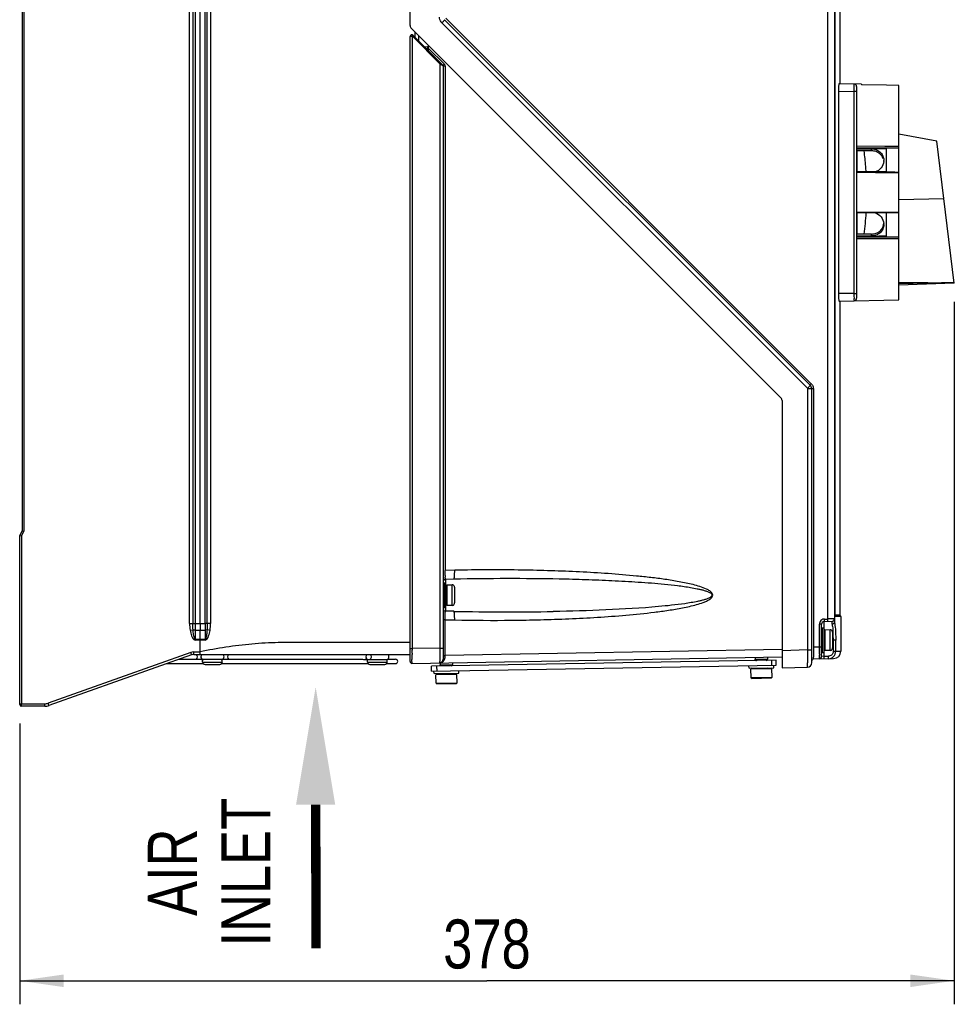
# Model space of a CAD drawing. Header units: inches. Extents: x 0 to 166, y 0 to 117.
# Tile 20 of 80: x 67 to 82, y 37 to 53. Entities that reach past the tile are written whole.
import ezdxf

# ---------------------------------------------------------------- set-up
doc = ezdxf.new("R2010")
doc.units = ezdxf.units.IN
doc.header["$LTSCALE"] = 9.105315
doc.header["$MEASUREMENT"] = 0
doc.layers.get('0').update_dxf_attribs({"linetype": 'CONTINUOUS'})
doc.styles.get("Standard").update_dxf_attribs({"font": 'txt', "width": 0.8})
doc.styles.add('TEXTSTYLE_5', font='txt', dxfattribs={"width": 0.8})
doc.dimstyles.new('DIMSTYLE_1', dxfattribs={"dimtxt": 0.78125, "dimasz": 0.7, "dimexe": 0.18, "dimexo": 0.0625, "dimgap": 0.09, "dimtad": 1, "dimdec": 0, "dimzin": 4, "dimdsep": 46, "dimtxsty": 'STANDARD', "dimblk": '_FILLED', "dimblk1": '_FILLED', "dimblk2": '_FILLED', "dimcen": 0.09, "dimadec": 0, "dimazin": 0, "dimtfac": 1, "dimtdec": 0, "dimtofl": 0, "dimtmove": 0, "dimatfit": 3, "dimldrblk": '_FILLED', "dimfxl": 1, "dimtolj": 1, "dimtzin": 4, "dimarcsym": 0})

# ---------------------------------------------------------------- blocks, each defined once
blk = doc.blocks.new('_FILLED')
at = {"color": 0, "linetype": 'BYBLOCK'}
blk.add_solid([(0, 0), (-1, 0.143), (-1, -0.143)], dxfattribs=at)
blk = doc.blocks.new('*D4')
at = {"color": 7, "linetype": 'CONTINUOUS'}
for p, q in [((82.362, 48.164), (82.362, 36.969)), ((67.474, 41.446), (67.474, 36.969)), ((67.474, 37.344), (74.918, 37.344)), ((82.362, 37.344), (74.918, 37.344))]:
    blk.add_line(p, q, dxfattribs=at)
at = {"color": 7, "linetype": 'CONTINUOUS', "xscale": 0.7, "yscale": 0.7, "zscale": 0.7, "rotation": 180}
blk.add_blockref('_FILLED', (67.474, 37.344), dxfattribs=at)
at = {"color": 7, "linetype": 'CONTINUOUS', "xscale": 0.7, "yscale": 0.7, "zscale": 0.7}
blk.add_blockref('_FILLED', (82.362, 37.344), dxfattribs=at)
at = {"color": 7, "linetype": 'CONTINUOUS', "insert": (74.918, 38.321), "char_height": 0.7812, "width": 1.875, "attachment_point": 2, "line_spacing_factor": 0.9}
blk.add_mtext('378', dxfattribs=at)
blk = doc.blocks.new('SYMBOL_0_BL1', base_point=(72.189, 39.943))
at = {"color": 7, "linetype": 'CONTINUOUS', "const_width": 0.15}
blk.add_lwpolyline([(72.189, 40.149), (72.196, 37.863)], dxfattribs=at)
at = {"color": 7, "linetype": 'CONTINUOUS'}
blk.add_solid([(72.501, 40.149), (72.189, 42.024), (71.876, 40.149)], dxfattribs=at)

msp = doc.modelspace()

# ---------------------------------------------------------------- linework, layer by layer
at = {"color": 7, "linetype": 'CONTINUOUS'}
for p, q in [((73.694, 52.566), (73.694, 71.66)), ((80.35, 43.109), (80.35, 71.395)), ((80.454, 71.395), (80.454, 43.06)), ((67.513, 69.908), (67.513, 44.514)), ((67.542, 69.915), (67.542, 44.507)), ((70.18, 43.04), (70.18, 69.729)), ((70.233, 69.729), (70.233, 43.04)), ((70.268, 69.729), (70.268, 43.04)), ((70.348, 43.039), (70.348, 69.729)), ((70.427, 43.039), (70.427, 69.729)), ((70.462, 43.039), (70.462, 69.73)), ((70.515, 69.73), (70.515, 43.039)), ((80.465, 43.178), (80.465, 63.862)), ((80.542, 62.467), (80.542, 51.639)), ((74.201, 52.611), (80.025, 46.786)), ((74.243, 52.661), (80.067, 46.836)), ((80.086, 46.859), (74.261, 52.683)), ((79.602, 46.634), (73.711, 52.524)), ((74.22, 51.932), (73.741, 52.411)), ((73.773, 52.379), (73.773, 52.463)), ((73.694, 42.43), (73.694, 52.392)), ((73.725, 52.399), (73.725, 42.638)), ((73.73, 52.397), (74.174, 51.953)), ((73.832, 52.32), (73.832, 52.404)), ((73.971, 52.229), (73.927, 52.225)), ((73.952, 52.2), (73.97, 52.202)), ((73.97, 52.182), (73.97, 52.202)), ((73.989, 52.165), (73.989, 52.246)), ((74.238, 51.955), (73.989, 52.204)), ((74.174, 42.646), (74.174, 51.953)), ((74.181, 51.948), (74.174, 51.953)), ((74.189, 51.943), (74.181, 51.948)), ((74.226, 51.918), (74.189, 51.943)), ((74.24, 51.948), (74.237, 51.949)), ((74.253, 51.918), (74.226, 51.918)), ((74.226, 42.519), (74.226, 51.918)), ((74.253, 51.918), (74.253, 43.885)), ((80.887, 51.633), (80.527, 51.639)), ((80.887, 51.633), (80.887, 51.624)), ((80.52, 51.521), (80.77, 51.517)), ((80.52, 51.521), (80.52, 48.295)), ((80.809, 51.517), (80.77, 51.517)), ((80.77, 48.299), (80.77, 51.517)), ((80.809, 48.221), (80.809, 51.595)), ((81.282, 51.617), (80.887, 51.624)), ((81.478, 51.614), (81.282, 51.617)), ((81.478, 48.194), (81.478, 51.614)), ((82.086, 50.725), (81.478, 50.837)), ((82.364, 48.463), (82.086, 50.725)), ((81.255, 50.642), (80.809, 50.644)), ((81.281, 50.616), (80.809, 50.619)), ((80.809, 50.609), (80.819, 50.609)), ((80.809, 50.603), (81.045, 50.602)), ((80.819, 50.569), (80.809, 50.569)), ((80.819, 50.609), (80.865, 50.609)), ((80.819, 50.237), (80.819, 50.572)), ((81.045, 50.57), (80.819, 50.569)), ((80.865, 50.609), (80.984, 50.608)), ((80.984, 50.608), (81.045, 50.608)), ((81.045, 50.608), (81.103, 50.608)), ((81.045, 50.57), (81.045, 50.602)), ((81.103, 50.608), (81.162, 50.607)), ((81.162, 50.607), (81.281, 50.607)), ((81.352, 50.641), (81.255, 50.642)), ((81.281, 50.616), (81.281, 50.235)), ((81.352, 50.616), (81.281, 50.616)), ((81.419, 50.641), (81.352, 50.641)), ((81.419, 50.616), (81.352, 50.616)), ((81.478, 50.641), (81.419, 50.641)), ((81.478, 50.615), (81.419, 50.616)), ((81.281, 50.235), (80.809, 50.237)), ((80.809, 50.23), (80.957, 50.229)), ((80.957, 50.229), (81.068, 50.229)), ((81.068, 50.229), (81.106, 50.228)), ((81.106, 50.228), (81.255, 50.228)), ((81.255, 50.228), (81.352, 50.227)), ((81.281, 50.235), (81.352, 50.234)), ((81.352, 50.234), (81.419, 50.234)), ((81.352, 50.227), (81.419, 50.227)), ((81.419, 50.234), (81.478, 50.233)), ((81.419, 50.227), (81.478, 50.226)), ((81.478, 49.797), (82.199, 49.809)), ((80.957, 49.587), (80.809, 49.586)), ((81.068, 49.587), (80.957, 49.587)), ((81.106, 49.588), (81.068, 49.587)), ((81.255, 49.588), (81.106, 49.588)), ((81.352, 49.589), (81.255, 49.588)), ((81.419, 49.589), (81.352, 49.589)), ((81.478, 49.59), (81.419, 49.589)), ((81.281, 49.582), (80.809, 49.579)), ((80.819, 49.244), (80.819, 49.579)), ((81.281, 49.582), (81.281, 49.2)), ((81.352, 49.582), (81.281, 49.582)), ((81.419, 49.582), (81.352, 49.582)), ((81.478, 49.583), (81.419, 49.582)), ((80.809, 49.247), (80.819, 49.247)), ((81.045, 49.214), (80.809, 49.213)), ((80.865, 49.207), (80.809, 49.207)), ((80.809, 49.197), (81.281, 49.2)), ((80.809, 49.172), (81.255, 49.174)), ((80.819, 49.247), (81.045, 49.246)), ((80.984, 49.208), (80.865, 49.207)), ((81.043, 49.208), (80.984, 49.208)), ((81.103, 49.208), (81.043, 49.208)), ((81.045, 49.214), (81.045, 49.246)), ((81.162, 49.209), (81.103, 49.208)), ((81.281, 49.209), (81.162, 49.209)), ((81.255, 49.174), (81.352, 49.175)), ((81.281, 49.2), (81.352, 49.2)), ((81.352, 49.2), (81.419, 49.2)), ((81.352, 49.175), (81.419, 49.175)), ((81.419, 49.2), (81.478, 49.201)), ((81.419, 49.175), (81.478, 49.175)), ((81.943, 48.467), (81.478, 48.466)), ((81.478, 48.456), (81.943, 48.466)), ((82.364, 48.463), (81.478, 48.432)), ((81.943, 48.466), (81.956, 48.467)), ((81.956, 48.467), (82.362, 48.477)), ((80.77, 48.299), (80.52, 48.295)), ((80.527, 48.177), (81.478, 48.194)), ((80.542, 48.177), (80.542, 43.175)), ((80.77, 48.299), (80.809, 48.299)), ((80.77, 48.291), (80.77, 48.299)), ((80.12, 46.778), (80.029, 46.778)), ((80.029, 42.618), (80.029, 46.778)), ((80.092, 42.414), (80.092, 46.778)), ((80.12, 46.778), (80.12, 42.667)), ((79.619, 46.592), (79.619, 42.329)), ((67.474, 44.436), (67.513, 44.514)), ((67.474, 41.749), (67.474, 44.436)), ((67.502, 44.429), (67.479, 44.434)), ((67.479, 44.434), (67.481, 44.434)), ((67.502, 44.429), (67.542, 44.507)), ((67.502, 44.429), (67.502, 41.758)), ((74.404, 43.888), (74.253, 43.885)), ((74.237, 43.688), (74.265, 43.688)), ((74.237, 43.688), (74.237, 43.294)), ((74.256, 43.747), (74.391, 43.75)), ((74.256, 43.747), (74.256, 43.688)), ((74.265, 43.294), (74.265, 43.688)), ((74.277, 43.656), (74.363, 43.655)), ((74.277, 43.656), (74.277, 43.327)), ((74.324, 43.655), (74.324, 43.656)), ((74.363, 43.327), (74.363, 43.655)), ((74.403, 43.615), (74.403, 43.366)), ((74.363, 43.327), (74.277, 43.325)), ((74.324, 43.325), (74.324, 43.327)), ((74.237, 43.294), (74.265, 43.294)), ((74.256, 43.294), (74.256, 43.236)), ((74.391, 43.232), (74.256, 43.234)), ((80.465, 43.178), (80.465, 43.178)), ((80.465, 43.175), (80.542, 43.175)), ((80.466, 43.162), (80.548, 43.162)), ((80.468, 43.155), (80.468, 43.157)), ((70.18, 43.04), (70.427, 43.039)), ((70.348, 43.04), (70.347, 42.934)), ((70.428, 43.039), (70.427, 42.933)), ((70.515, 43.039), (70.462, 43.039)), ((74.253, 43.097), (74.226, 43.097)), ((74.253, 43.097), (74.404, 43.094)), ((74.253, 42.521), (74.253, 43.097)), ((80.249, 43.029), (80.214, 43.029)), ((80.214, 42.667), (80.214, 43.029)), ((80.249, 42.514), (80.249, 43.029)), ((80.287, 43.068), (80.416, 43.073)), ((80.287, 43.068), (80.287, 42.971)), ((80.294, 43.109), (80.35, 43.109)), ((80.364, 43.11), (80.35, 43.11)), ((80.454, 43.112), (80.364, 43.11)), ((80.416, 43.027), (80.416, 43.073)), ((80.556, 43.149), (80.469, 43.149)), ((80.556, 43.149), (80.556, 42.597)), ((70.188, 42.93), (70.236, 42.939)), ((70.268, 42.934), (70.347, 42.934)), ((70.268, 42.934), (70.268, 42.79)), ((70.347, 42.934), (70.427, 42.933)), ((70.427, 42.933), (70.427, 42.79)), ((70.507, 42.929), (70.459, 42.938)), ((80.261, 42.971), (80.289, 42.971)), ((80.261, 42.971), (80.261, 42.577)), ((80.289, 42.577), (80.289, 42.971)), ((80.3, 42.94), (80.387, 42.938)), ((80.3, 42.94), (80.3, 42.61)), ((80.348, 42.938), (80.348, 42.94)), ((80.387, 42.61), (80.387, 42.938)), ((80.426, 42.899), (80.426, 42.65)), ((70.268, 42.79), (70.427, 42.79)), ((70.427, 42.774), (70.268, 42.774)), ((70.348, 42.774), (70.348, 42.79)), ((70.348, 42.585), (70.348, 42.774)), ((70.427, 42.774), (70.427, 42.79)), ((80.475, 42.774), (80.426, 42.774)), ((80.437, 42.596), (80.437, 42.774)), ((80.475, 42.597), (80.475, 42.774)), ((70.199, 42.577), (67.925, 41.768)), ((70.213, 42.54), (67.94, 41.73)), ((70.209, 42.549), (70.201, 42.571)), ((70.245, 42.585), (70.348, 42.585)), ((70.247, 42.546), (73.694, 42.546)), ((73.065, 42.538), (73.062, 42.538)), ((73.694, 42.638), (73.725, 42.638)), ((74.174, 42.646), (73.725, 42.638)), ((73.725, 42.638), (73.725, 42.614)), ((73.725, 42.565), (73.725, 42.542)), ((74.174, 42.646), (74.226, 42.646)), ((74.226, 42.53), (74.253, 42.53)), ((79.619, 42.623), (74.253, 42.53)), ((80.029, 42.618), (79.619, 42.603)), ((80.029, 42.618), (80.092, 42.618)), ((80.12, 42.667), (80.249, 42.668)), ((80.261, 42.577), (80.289, 42.577)), ((80.287, 42.577), (80.287, 42.516)), ((80.387, 42.61), (80.3, 42.609)), ((80.348, 42.609), (80.348, 42.61)), ((80.437, 42.596), (80.556, 42.597)), ((69.816, 42.398), (70.396, 42.398)), ((70.015, 42.469), (70.387, 42.469)), ((70.702, 42.463), (70.387, 42.463)), ((70.387, 42.424), (70.387, 42.463)), ((70.387, 42.424), (70.702, 42.424)), ((70.426, 42.384), (70.663, 42.384)), ((70.692, 42.398), (73.025, 42.398)), ((70.702, 42.469), (72.936, 42.469)), ((70.702, 42.424), (70.702, 42.463)), ((72.965, 42.463), (73.33, 42.463)), ((72.996, 42.479), (72.994, 42.485)), ((73.015, 42.424), (73.015, 42.463)), ((73.015, 42.424), (73.33, 42.424)), ((73.055, 42.384), (73.291, 42.384)), ((73.321, 42.398), (73.462, 42.398)), ((73.33, 42.424), (73.33, 42.463)), ((73.334, 42.469), (73.462, 42.469)), ((73.722, 42.402), (79.619, 42.505)), ((73.722, 42.404), (73.722, 42.402)), ((79.525, 42.453), (74.033, 42.357)), ((74.035, 42.278), (79.526, 42.374)), ((74.17, 42.41), (74.17, 42.379)), ((74.17, 42.379), (74.199, 42.38)), ((74.171, 42.359), (74.171, 42.379)), ((74.199, 42.38), (74.209, 42.38)), ((74.209, 42.38), (74.22, 42.38)), ((74.22, 42.38), (74.231, 42.38)), ((74.231, 42.38), (74.256, 42.38)), ((74.256, 42.38), (74.269, 42.38)), ((74.269, 42.38), (74.366, 42.382)), ((74.367, 42.414), (74.367, 42.382)), ((74.368, 42.363), (74.368, 42.382)), ((79.19, 42.498), (79.19, 42.467)), ((79.19, 42.447), (79.19, 42.467)), ((79.19, 42.467), (79.219, 42.467)), ((79.219, 42.467), (79.239, 42.467)), ((79.239, 42.467), (79.251, 42.468)), ((79.251, 42.468), (79.276, 42.468)), ((79.276, 42.468), (79.289, 42.468)), ((79.289, 42.468), (79.386, 42.469)), ((79.387, 42.501), (79.387, 42.469)), ((79.387, 42.45), (79.387, 42.469)), ((79.456, 42.373), (79.455, 42.451)), ((79.487, 42.334), (79.487, 42.373)), ((79.526, 42.374), (79.525, 42.453)), ((80.123, 42.473), (80.44, 42.479)), ((80.287, 42.516), (80.249, 42.514)), ((80.287, 42.516), (80.359, 42.517)), ((74.035, 42.278), (74.033, 42.357)), ((74.075, 42.239), (74.074, 42.279)), ((74.075, 42.239), (74.469, 42.246)), ((74.439, 42.226), (74.105, 42.22)), ((74.107, 42.088), (74.105, 42.22)), ((74.182, 42.233), (74.106, 42.237)), ((74.123, 42.279), (74.121, 42.358)), ((74.361, 42.236), (74.183, 42.233)), ((74.184, 42.222), (74.184, 42.233)), ((74.36, 42.225), (74.36, 42.236)), ((74.361, 42.236), (74.438, 42.243)), ((74.442, 42.094), (74.439, 42.226)), ((74.469, 42.246), (74.468, 42.286)), ((79.094, 42.327), (79.093, 42.366)), ((79.094, 42.327), (79.487, 42.334)), ((79.458, 42.314), (79.124, 42.308)), ((79.126, 42.176), (79.124, 42.308)), ((79.201, 42.321), (79.125, 42.325)), ((79.38, 42.324), (79.202, 42.321)), ((79.203, 42.309), (79.203, 42.321)), ((79.379, 42.312), (79.379, 42.324)), ((79.38, 42.324), (79.457, 42.331)), ((79.461, 42.182), (79.458, 42.314)), ((79.619, 42.329), (80.023, 42.343)), ((74.107, 42.088), (74.442, 42.094)), ((74.119, 42.077), (74.107, 42.088)), ((74.119, 42.077), (74.43, 42.082)), ((74.43, 42.082), (74.442, 42.094)), ((79.126, 42.176), (79.461, 42.182)), ((79.138, 42.164), (79.126, 42.176)), ((79.138, 42.164), (79.449, 42.17)), ((79.449, 42.17), (79.461, 42.182)), ((67.474, 41.758), (67.873, 41.758)), ((67.874, 41.719), (67.503, 41.719))]:
    msp.add_line(p, q, dxfattribs=at)
for points in [[(73.725, 52.399), (73.726, 52.399), (73.726, 52.399), (73.727, 52.399), (73.727, 52.399), (73.728, 52.399), (73.728, 52.398), (73.729, 52.398), (73.729, 52.398), (73.73, 52.397)], [(80.025, 46.786), (80.026, 46.785), (80.027, 46.785), (80.027, 46.784), (80.028, 46.783), (80.028, 46.782), (80.029, 46.781), (80.029, 46.78), (80.029, 46.779), (80.029, 46.778)], [(80.467, 43.156), (80.467, 43.156), (80.467, 43.156), (80.466, 43.157), (80.466, 43.158), (80.466, 43.16), (80.466, 43.162), (80.466, 43.164), (80.465, 43.167), (80.465, 43.17), (80.465, 43.173), (80.465, 43.176), (80.465, 43.178)], [(80.466, 43.157), (80.466, 43.157), (80.467, 43.156), (80.468, 43.154), (80.468, 43.153), (80.469, 43.151), (80.469, 43.149)], [(74.181, 42.411), (74.18, 42.411), (74.18, 42.411), (74.179, 42.411), (74.179, 42.411), (74.178, 42.411), (74.178, 42.411), (74.177, 42.411), (74.177, 42.411), (74.176, 42.411)]]:
    msp.add_lwpolyline(points, dxfattribs=at)
for centre, radius, start, end in [((74.293, 52.703), 0.131, 214.9763, 224.9822), ((73.753, 52.566), 0.0591, 180, 225), ((73.722, 52.392), 0.0276, 45, 180), ((73.335, 52.256), 0.637, 355.633, 355.8366), ((73.97, 52.249), 0.0197, 275, 327.7), ((74.429, 51.764), 0.269, 135.0221, 136.1549), ((74.206, 51.918), 0.0197, 0, 45), ((80.769, 51.595), 0.0394, 0, 89), ((74.41, 51.628), 6.361, 358.9947, 359.3583), ((81.046, 50.356), 0.215, 84.2106, 90.2998), ((81.06, 50.383), 0.183, 38.855, 45.7229), ((81.062, 50.417), 0.18, 355.3275, 359.9977), ((81.06, 49.433), 0.183, 314.2781, 321.1459), ((81.062, 49.399), 0.18, 0.0022, 4.6725), ((81.046, 49.46), 0.215, 269.7002, 275.7895), ((80.769, 48.221), 0.0394, 271, 360), ((80.009, 46.778), 0.0827, 0, 45), ((80.005, 46.777), 0.115, 30.0577, 44.976), ((80.006, 46.778), 0.113, 0.0096, 5.1037), ((79.56, 46.592), 0.0591, 0, 45), ((76.066, 43.828), 1.812, 180.8467, 181.652), ((74.989, 13.347), 30.546, 89.0695, 91.0979), ((74.257, 43.716), 0.0315, 91.1, 169.9214), ((74.364, 43.616), 0.0388, 29.8705, 59.8998), ((74.364, 43.365), 0.0388, 300.0909, 330.1252), ((74.257, 43.266), 0.0315, 189.7288, 268.9), ((75.249, 86.716), 43.493, 268.8687, 270.9549), ((80.558, 43.175), 0.0157, 180, 235.7711), ((80.54, 43.149), 0.0157, 0, 55.7711), ((97.781, 42.98), 27.514, 179.8758, 180.0961), ((80.293, 43.029), 0.0783, 172.4337, 179.9765), ((80.289, 43.029), 0.0394, 92, 180), ((80.415, 43.112), 0.0394, 272.0001, 359.9999), ((80.387, 42.899), 0.0388, 29.8705, 59.8998), ((78.977, 42.803), 1.46, 2.7447, 5.1169), ((78.577, 42.782), 1.86, 1.8147, 2.8081), ((78.385, 42.776), 2.051, 0.8967, 1.8203), ((68.465, 42.774), 1.803, 359.9953, 0.4997), ((78.319, 42.774), 2.118, 0.6887, 0.9017), ((78.306, 42.774), 2.131, 0.2074, 0.6887), ((78.309, 42.774), 2.128, 0.0001, 0.2075), ((70.245, 42.447), 0.138, 90.0196, 109.5992), ((71.418, 43.011), 1.294, 199.5852, 199.888), ((70.448, 42.643), 0.257, 201.5373, 202.4283), ((70.405, 42.508), 0.0453, 124.3012, 270), ((70.684, 42.508), 0.0453, 270, 55.6988), ((73.033, 42.508), 0.0453, 124.3012, 232.2262), ((73.312, 42.508), 0.0453, 270, 55.6988), ((58.213, 42.605), 15.512, 359.8535, 0.0314), ((63.043, 42.587), 10.682, 359.5315, 359.7602), ((90.247, 42.637), 10.128, 179.839, 179.9804), ((89.348, 42.637), 9.228, 179.9744, 180.2748), ((85.574, 42.614), 5.454, 180.2253, 180.8818), ((82.366, 42.563), 2.246, 180.8424, 181.6267), ((72.114, 42.639), 8.1, 0.0235, 0.2013), ((72.838, 42.638), 7.376, 359.6541, 0.0311), ((74.342, 42.63), 5.872, 359.4297, 359.6499), ((75.488, 42.618), 4.727, 359.1783, 359.4319), ((80.261, 42.589), 0.0118, 180, 270), ((80.387, 42.649), 0.0388, 300.0909, 330.1252), ((80.438, 42.597), 0.118, 271, 0.0021), ((70.426, 42.424), 0.0394, 180, 270), ((70.663, 42.424), 0.0394, 270, 360), ((73.054, 42.424), 0.0394, 180, 270), ((73.033, 42.508), 0.045, 349.18, 359.9358), ((73.291, 42.424), 0.0394, 270, 360), ((73.462, 42.434), 0.0354, 270, 90), ((73.722, 42.43), 0.0276, 180, 271), ((66.981, 42.554), 6.744, 359.2276, 359.5387), ((70.431, 42.506), 3.293, 358.7452, 359.2499), ((74.166, 42.518), 0.107, 270.9944, 278.0245), ((74.166, 42.469), 0.0591, 271, 279.6086), ((74.19, 42.379), 0.0197, 180, 219.5568), ((74.013, 42.519), 0.212, 352.6331, 0.0138), ((74.124, 42.521), 0.129, 358.0809, 359.86), ((74.348, 42.382), 0.0197, 271, 360), ((79.21, 42.467), 0.0197, 180, 271), ((79.367, 42.469), 0.0197, 271, 360), ((80.021, 42.414), 0.0709, 272, 360), ((80.123, 42.442), 0.0315, 91, 180), ((80.21, 42.514), 0.0394, 271, 360), ((67.503, 41.749), 0.0295, 180, 270), ((69.125, 41.758), 1.623, 180.0008, 180.242), ((67.873, 41.916), 0.157, 270.0006, 289.5989), ((67.875, 41.916), 0.197, 270.0064, 289.5976)]:
    msp.add_arc(centre, radius, start, end, dxfattribs=at)
for points in [[(74.186, 52.628), (74.171, 52.65), (74.163, 52.677), (74.163, 52.703)], [(74.223, 51.938), (74.227, 51.942), (74.231, 51.947), (74.235, 51.951)], [(74.253, 51.918), (74.253, 51.929), (74.25, 51.944), (74.24, 51.948)], [(81.045, 50.602), (81.075, 50.602), (81.106, 50.595), (81.133, 50.582)], [(81.133, 50.552), (81.112, 50.561), (81.09, 50.567), (81.068, 50.569)], [(81.133, 50.582), (81.153, 50.573), (81.172, 50.56), (81.188, 50.544)], [(81.188, 50.514), (81.172, 50.53), (81.153, 50.543), (81.133, 50.552)], [(81.188, 50.544), (81.208, 50.524), (81.225, 50.498), (81.233, 50.471)], [(81.233, 50.441), (81.227, 50.462), (81.216, 50.481), (81.203, 50.498)], [(81.233, 50.471), (81.239, 50.453), (81.242, 50.435), (81.242, 50.417)], [(80.957, 49.58), (80.948, 49.468), (80.936, 49.357), (80.923, 49.245)], [(81.133, 49.264), (81.153, 49.274), (81.172, 49.286), (81.188, 49.302)], [(81.233, 49.345), (81.225, 49.318), (81.208, 49.292), (81.188, 49.272)], [(81.203, 49.318), (81.225, 49.346), (81.239, 49.382), (81.241, 49.417)], [(81.242, 49.399), (81.242, 49.381), (81.239, 49.363), (81.233, 49.345)], [(81.133, 49.234), (81.106, 49.221), (81.075, 49.214), (81.045, 49.214)], [(81.068, 49.247), (81.09, 49.249), (81.112, 49.255), (81.133, 49.264)], [(81.188, 49.272), (81.172, 49.256), (81.153, 49.243), (81.133, 49.234)], [(80.104, 46.835), (80.112, 46.821), (80.118, 46.804), (80.119, 46.788)], [(74.383, 43.65), (74.377, 43.653), (74.37, 43.655), (74.363, 43.655)], [(74.403, 43.615), (74.403, 43.622), (74.401, 43.629), (74.397, 43.635)], [(74.363, 43.327), (74.37, 43.327), (74.377, 43.328), (74.383, 43.332)], [(74.397, 43.346), (74.401, 43.352), (74.403, 43.359), (74.403, 43.366)], [(70.18, 43.04), (70.18, 43.003), (70.182, 42.966), (70.188, 42.93)], [(70.236, 42.939), (70.233, 42.972), (70.233, 43.006), (70.233, 43.04)], [(70.462, 43.039), (70.462, 43.005), (70.462, 42.972), (70.459, 42.938)], [(70.507, 42.929), (70.513, 42.965), (70.515, 43.002), (70.515, 43.039)], [(80.252, 43.096), (80.233, 43.084), (80.218, 43.062), (80.215, 43.039)], [(80.294, 43.109), (80.279, 43.108), (80.264, 43.104), (80.252, 43.096)], [(80.416, 43.027), (80.432, 43.028), (80.45, 43.04), (80.454, 43.056)], [(70.348, 42.79), (70.347, 42.838), (70.348, 42.886), (70.347, 42.934)], [(80.407, 42.933), (80.401, 42.936), (80.394, 42.938), (80.387, 42.938)], [(80.426, 42.899), (80.426, 42.906), (80.424, 42.913), (80.421, 42.919)], [(70.246, 42.546), (70.236, 42.546), (70.224, 42.545), (70.216, 42.539)], [(70.248, 42.546), (70.237, 42.546), (70.225, 42.545), (70.217, 42.538)], [(70.304, 42.508), (70.304, 42.521), (70.301, 42.536), (70.293, 42.546)], [(70.796, 42.546), (70.788, 42.536), (70.785, 42.521), (70.785, 42.508)], [(73.078, 42.508), (73.078, 42.519), (73.076, 42.534), (73.065, 42.538)], [(80.387, 42.61), (80.394, 42.61), (80.401, 42.612), (80.407, 42.615)], [(80.421, 42.63), (80.424, 42.636), (80.426, 42.643), (80.426, 42.65)], [(80.437, 42.596), (80.437, 42.589), (80.436, 42.582), (80.434, 42.575)], [(80.441, 42.513), (80.462, 42.534), (80.475, 42.566), (80.475, 42.596)], [(70.291, 42.469), (70.301, 42.479), (70.304, 42.495), (70.304, 42.508)], [(70.785, 42.508), (70.785, 42.495), (70.788, 42.479), (70.798, 42.469)], [(72.936, 42.469), (72.946, 42.469), (72.955, 42.463), (72.965, 42.463)], [(73.016, 42.463), (73.008, 42.463), (73, 42.472), (72.996, 42.479)], [(73.048, 42.466), (73.063, 42.471), (73.075, 42.485), (73.078, 42.5)], [(74.181, 42.411), (74.187, 42.412), (74.193, 42.414), (74.199, 42.416)], [(74.251, 42.494), (74.252, 42.502), (74.253, 42.509), (74.253, 42.517)], [(80.358, 42.477), (80.388, 42.478), (80.42, 42.492), (80.441, 42.513)]]:
    msp.add_open_spline(points, degree=3, dxfattribs=at)
for points, knots in [([(74.243, 52.661), (74.244, 52.66), (74.238, 52.653), (74.228, 52.638), (74.212, 52.622), (74.201, 52.611)], [0, 0, 0, 0, 0.080606, 0.293667, 1, 1, 1, 1]), ([(73.725, 52.419), (73.726, 52.419), (73.726, 52.411), (73.726, 52.407), (73.725, 52.403)], [0, 0, 0, 0, 0.261314, 1, 1, 1, 1]), ([(73.741, 52.411), (73.742, 52.41), (73.736, 52.405), (73.734, 52.402), (73.731, 52.4)], [0, 0, 0, 0, 0.24897, 1, 1, 1, 1]), ([(73.694, 52.392), (73.694, 52.395), (73.709, 52.399), (73.718, 52.4), (73.725, 52.399)], [0, 0, 0, 0, 0.324727, 1, 1, 1, 1]), ([(73.971, 52.229), (73.973, 52.229), (73.969, 52.218), (73.971, 52.214), (73.971, 52.21)], [0, 0, 0, 0, 0.251087, 1, 1, 1, 1]), ([(74.174, 51.953), (74.175, 51.955), (74.178, 51.958), (74.181, 51.96), (74.185, 51.965), (74.182, 51.963), (74.181, 51.963)], [0, 0, 0, 0, 0.354844, 0.685402, 0.850066, 1, 1, 1, 1]), ([(74.22, 51.932), (74.219, 51.933), (74.221, 51.935), (74.222, 51.937), (74.223, 51.938)], [0, 0, 0, 0, 0.282962, 1, 1, 1, 1]), ([(80.527, 51.639), (80.524, 51.639), (80.525, 51.621), (80.52, 51.603), (80.52, 51.563), (80.52, 51.536), (80.52, 51.521)], [0, 0, 0, 0, 0.078271, 0.294645, 0.618101, 1, 1, 1, 1]), ([(80.77, 51.557), (80.771, 51.568), (80.77, 51.586), (80.772, 51.612), (80.769, 51.623), (80.772, 51.635), (80.77, 51.635)], [0, 0, 0, 0, 0.40515, 0.72475, 0.92925, 1, 1, 1, 1]), ([(80.959, 50.236), (80.957, 50.265), (80.949, 50.377), (80.938, 50.488), (80.929, 50.571)], [0, 0, 0, 0, 0.257249, 1, 1, 1, 1]), ([(81.241, 50.403), (81.238, 50.365), (81.207, 50.29), (81.138, 50.246), (81.101, 50.235)], [0, 0, 0, 0, 0.493822, 1, 1, 1, 1]), ([(81.101, 49.581), (81.138, 49.57), (81.207, 49.526), (81.238, 49.451), (81.241, 49.414)], [0, 0, 0, 0, 0.506178, 1, 1, 1, 1]), ([(80.52, 48.295), (80.52, 48.28), (80.52, 48.253), (80.52, 48.214), (80.525, 48.195), (80.524, 48.177), (80.527, 48.177)], [0, 0, 0, 0, 0.381853, 0.705408, 0.921751, 1, 1, 1, 1]), ([(80.77, 48.181), (80.773, 48.181), (80.768, 48.198), (80.773, 48.215), (80.77, 48.251), (80.77, 48.277), (80.77, 48.291)], [0, 0, 0, 0, 0.075029, 0.288894, 0.61214, 1, 1, 1, 1]), ([(80.025, 46.786), (80.035, 46.796), (80.049, 46.812), (80.065, 46.828), (80.067, 46.835)], [0, 0, 0, 0, 0.653782, 1, 1, 1, 1]), ([(80.067, 46.836), (80.065, 46.838), (80.078, 46.848), (80.081, 46.854), (80.086, 46.859)], [0, 0, 0, 0, 0.301893, 1, 1, 1, 1]), ([(80.067, 46.835), (80.068, 46.835), (80.068, 46.836), (80.068, 46.836), (80.067, 46.836)], [0, 0, 0, 0, 0.624679, 1, 1, 1, 1]), ([(67.513, 44.514), (67.513, 44.512), (67.525, 44.514), (67.53, 44.51), (67.536, 44.509)], [0, 0, 0, 0, 0.250451, 1, 1, 1, 1]), ([(74.254, 43.801), (74.254, 43.807), (74.253, 43.835), (74.253, 43.863), (74.253, 43.885)], [0, 0, 0, 0, 0.225448, 1, 1, 1, 1]), ([(74.391, 43.75), (74.395, 43.75), (74.398, 43.769), (74.402, 43.793), (74.404, 43.838), (74.404, 43.87), (74.404, 43.888)], [0, 0, 0, 0, 0.086477, 0.302755, 0.622988, 1, 1, 1, 1]), ([(74.404, 43.094), (74.707, 43.088), (75.162, 43.086), (75.769, 43.097), (76.224, 43.112), (76.678, 43.136), (77.132, 43.169), (77.51, 43.207), (77.811, 43.248), (77.998, 43.279), (78.146, 43.311), (78.257, 43.338), (78.347, 43.366), (78.418, 43.395), (78.467, 43.422), (78.506, 43.453), (78.519, 43.49), (78.506, 43.528), (78.468, 43.559), (78.401, 43.595), (78.312, 43.627), (78.202, 43.658), (78.091, 43.683), (77.942, 43.712), (77.755, 43.742), (77.529, 43.771), (77.227, 43.803), (76.849, 43.834), (76.395, 43.861), (75.94, 43.879), (75.637, 43.887), (75.485, 43.889)], [0, 0, 0, 0, 0.124989, 0.187485, 0.249981, 0.312478, 0.374975, 0.437472, 0.468723, 0.499975, 0.515603, 0.531232, 0.546862, 0.55468, 0.562498, 0.570288, 0.574202, 0.578131, 0.585929, 0.593748, 0.609375, 0.625004, 0.640633, 0.65626, 0.687512, 0.718763, 0.750013, 0.812511, 0.875008, 0.937504, 1, 1, 1, 1]), ([(74.256, 43.752), (74.255, 43.753), (74.255, 43.761), (74.255, 43.769), (74.254, 43.776)], [0, 0, 0, 0, 0.173744, 1, 1, 1, 1]), ([(74.256, 43.747), (74.256, 43.747), (74.256, 43.75), (74.256, 43.751), (74.256, 43.752)], [0, 0, 0, 0, 0.26317, 1, 1, 1, 1]), ([(74.391, 43.75), (74.671, 43.755), (75.231, 43.761), (75.93, 43.755), (76.49, 43.741), (76.91, 43.724), (77.259, 43.705), (77.538, 43.684), (77.747, 43.666), (77.921, 43.647), (78.06, 43.629), (78.163, 43.613), (78.249, 43.597), (78.318, 43.582), (78.368, 43.569), (78.419, 43.553), (78.464, 43.535), (78.51, 43.505), (78.496, 43.468), (78.467, 43.449), (78.427, 43.431), (78.377, 43.415), (78.326, 43.401), (78.258, 43.386), (78.172, 43.37), (78.034, 43.348), (77.86, 43.327), (77.442, 43.286), (76.813, 43.25), (76.254, 43.234), (75.974, 43.229)], [0, 0, 0, 0, 0.125091, 0.250153, 0.312675, 0.375191, 0.4377, 0.468953, 0.500205, 0.531456, 0.547081, 0.562706, 0.578331, 0.586144, 0.593958, 0.601771, 0.609581, 0.617232, 0.621052, 0.624955, 0.632764, 0.640577, 0.64839, 0.656203, 0.671828, 0.687453, 0.718703, 0.749954, 0.874962, 1, 1, 1, 1]), ([(74.253, 43.097), (74.253, 43.118), (74.253, 43.146), (74.254, 43.174), (74.254, 43.18)], [0, 0, 0, 0, 0.774638, 1, 1, 1, 1]), ([(74.254, 43.18), (74.254, 43.188), (74.254, 43.201), (74.254, 43.219), (74.256, 43.227), (74.255, 43.234), (74.256, 43.234)], [0, 0, 0, 0, 0.420085, 0.736201, 0.932214, 1, 1, 1, 1]), ([(74.404, 43.094), (74.404, 43.111), (74.404, 43.143), (74.402, 43.188), (74.398, 43.212), (74.395, 43.232), (74.391, 43.232)], [0, 0, 0, 0, 0.376841, 0.696954, 0.913441, 1, 1, 1, 1]), ([(80.465, 43.178), (80.465, 43.175), (80.465, 43.17), (80.467, 43.151), (80.468, 43.155)], [0, 0, 0, 0, 0.411965, 1, 1, 1, 1]), ([(70.462, 43.039), (70.461, 43.039), (70.451, 43.039), (70.441, 43.039), (70.432, 43.039)], [0, 0, 0, 0, 0.158476, 1, 1, 1, 1]), ([(80.29, 43.108), (80.291, 43.098), (80.288, 43.089), (80.291, 43.069), (80.287, 43.068)], [0, 0, 0, 0, 0.699654, 1, 1, 1, 1]), ([(80.347, 43.07), (80.351, 43.071), (80.348, 43.091), (80.35, 43.101), (80.35, 43.11)], [0, 0, 0, 0, 0.29982, 1, 1, 1, 1]), ([(80.416, 43.027), (80.418, 43.021), (80.424, 42.99), (80.428, 42.958), (80.43, 42.933)], [0, 0, 0, 0, 0.207186, 1, 1, 1, 1]), ([(80.454, 43.056), (80.454, 43.056), (80.454, 43.058), (80.454, 43.059), (80.454, 43.06)], [0, 0, 0, 0, 0.504267, 1, 1, 1, 1]), ([(80.454, 43.06), (80.457, 43.042), (80.473, 42.948), (80.474, 42.851), (80.475, 42.774)], [0, 0, 0, 0, 0.192325, 1, 1, 1, 1]), ([(70.188, 42.93), (70.194, 42.9), (70.206, 42.848), (70.239, 42.775), (70.268, 42.774)], [0, 0, 0, 0, 0.511959, 1, 1, 1, 1]), ([(70.268, 42.79), (70.256, 42.794), (70.251, 42.826), (70.241, 42.873), (70.238, 42.913), (70.236, 42.939)], [0, 0, 0, 0, 0.247534, 0.498578, 1, 1, 1, 1]), ([(70.236, 42.939), (70.238, 42.938), (70.247, 42.935), (70.257, 42.934), (70.264, 42.935)], [0, 0, 0, 0, 0.19385, 1, 1, 1, 1]), ([(70.459, 42.938), (70.457, 42.913), (70.454, 42.873), (70.444, 42.827), (70.439, 42.793), (70.427, 42.79)], [0, 0, 0, 0, 0.502003, 0.75331, 1, 1, 1, 1]), ([(70.427, 42.774), (70.456, 42.775), (70.489, 42.847), (70.501, 42.899), (70.507, 42.929)], [0, 0, 0, 0, 0.488169, 1, 1, 1, 1]), ([(70.459, 42.938), (70.457, 42.937), (70.448, 42.934), (70.438, 42.933), (70.431, 42.935)], [0, 0, 0, 0, 0.194909, 1, 1, 1, 1]), ([(73.694, 42.735), (73.414, 42.735), (72.854, 42.735), (72.154, 42.734), (71.594, 42.737), (71.035, 42.708), (70.62, 42.644), (70.348, 42.585)], [0, 0, 0, 0, 0.250298, 0.500595, 0.625743, 0.750817, 1, 1, 1, 1]), ([(70.213, 42.54), (70.213, 42.54), (70.212, 42.543), (70.211, 42.544), (70.211, 42.545)], [0, 0, 0, 0, 0.269679, 1, 1, 1, 1]), ([(70.245, 42.585), (70.245, 42.581), (70.245, 42.568), (70.245, 42.555), (70.246, 42.546)], [0, 0, 0, 0, 0.346342, 1, 1, 1, 1]), ([(70.347, 42.546), (70.351, 42.546), (70.346, 42.567), (70.348, 42.576), (70.348, 42.585)], [0, 0, 0, 0, 0.29418, 1, 1, 1, 1]), ([(72.994, 42.532), (72.994, 42.534), (72.996, 42.537), (73, 42.539), (73.002, 42.539)], [0, 0, 0, 0, 0.527854, 1, 1, 1, 1]), ([(74.171, 42.442), (74.172, 42.454), (74.174, 42.522), (74.174, 42.591), (74.174, 42.646)], [0, 0, 0, 0, 0.183435, 1, 1, 1, 1]), ([(80.023, 42.343), (80.025, 42.343), (80.024, 42.354), (80.027, 42.366), (80.027, 42.393), (80.029, 42.441), (80.029, 42.518), (80.029, 42.583), (80.029, 42.618)], [0, 0, 0, 0, 0.02008, 0.077016, 0.169209, 0.293326, 0.617293, 1, 1, 1, 1]), ([(80.214, 42.55), (80.214, 42.541), (80.213, 42.517), (80.214, 42.492), (80.211, 42.477)], [0, 0, 0, 0, 0.373601, 1, 1, 1, 1]), ([(80.434, 42.575), (80.43, 42.559), (80.41, 42.529), (80.375, 42.517), (80.359, 42.517)], [0, 0, 0, 0, 0.499936, 1, 1, 1, 1]), ([(73.724, 42.434), (73.724, 42.43), (73.723, 42.42), (73.723, 42.41), (73.722, 42.404)], [0, 0, 0, 0, 0.369496, 1, 1, 1, 1]), ([(74.168, 42.41), (74.17, 42.41), (74.168, 42.427), (74.171, 42.434), (74.171, 42.442)], [0, 0, 0, 0, 0.258989, 1, 1, 1, 1]), ([(74.224, 42.491), (74.222, 42.481), (74.217, 42.451), (74.197, 42.415), (74.176, 42.411)], [0, 0, 0, 0, 0.335499, 1, 1, 1, 1]), ([(74.199, 42.416), (74.2, 42.417), (74.203, 42.419), (74.206, 42.42), (74.207, 42.421)], [0, 0, 0, 0, 0.496745, 1, 1, 1, 1]), ([(74.207, 42.421), (74.212, 42.425), (74.234, 42.444), (74.246, 42.472), (74.251, 42.494)], [0, 0, 0, 0, 0.215826, 1, 1, 1, 1]), ([(74.253, 42.521), (74.25, 42.521), (74.242, 42.521), (74.236, 42.521), (74.228, 42.519), (74.232, 42.519), (74.233, 42.519)], [0, 0, 0, 0, 0.361896, 0.807973, 0.865755, 1, 1, 1, 1]), ([(80.123, 42.473), (80.12, 42.473), (80.124, 42.487), (80.121, 42.493), (80.121, 42.499)], [0, 0, 0, 0, 0.255413, 1, 1, 1, 1]), ([(80.211, 42.477), (80.211, 42.476), (80.211, 42.476), (80.211, 42.475), (80.21, 42.475)], [0, 0, 0, 0, 0.714167, 1, 1, 1, 1]), ([(80.287, 42.516), (80.287, 42.506), (80.289, 42.492), (80.286, 42.482), (80.287, 42.476), (80.286, 42.476)], [0, 0, 0, 0, 0.705972, 0.922525, 1, 1, 1, 1]), ([(80.358, 42.477), (80.359, 42.477), (80.358, 42.484), (80.36, 42.494), (80.359, 42.508), (80.359, 42.517)], [0, 0, 0, 0, 0.07721, 0.29349, 1, 1, 1, 1]), ([(67.503, 41.719), (67.5, 41.719), (67.506, 41.737), (67.502, 41.744), (67.502, 41.752)], [0, 0, 0, 0, 0.28305, 1, 1, 1, 1]), ([(67.874, 41.719), (67.873, 41.719), (67.874, 41.725), (67.871, 41.735), (67.873, 41.749), (67.873, 41.758)], [0, 0, 0, 0, 0.077146, 0.293625, 1, 1, 1, 1]), ([(67.925, 41.768), (67.928, 41.759), (67.932, 41.746), (67.938, 41.736), (67.939, 41.73), (67.94, 41.73)], [0, 0, 0, 0, 0.702174, 0.919797, 1, 1, 1, 1])]:
    msp.add_open_spline(points, degree=3, knots=knots, dxfattribs=at)

# ---------------------------------------------------------------- block references
msp.add_blockref('SYMBOL_0_BL1', (72.189, 39.943), dxfattribs=at)

# ---------------------------------------------------------------- texts
at = {"color": 7, "linetype": 'CONTINUOUS', "insert": (69.515, 39.074), "char_height": 0.7812, "width": 2.57812, "attachment_point": 2, "rotation": 90, "line_spacing_factor": 0.9, "style": 'TEXTSTYLE_5'}
msp.add_mtext('AIR \\PINLET', dxfattribs=at)

# ---------------------------------------------------------------- dimensions: what is measured, and where the dimension line sits
at = {"color": 7, "linetype": 'CONTINUOUS'}
dim = msp.add_linear_dim(base=(82.362, 37.344), p1=(67.474, 41.446), p2=(82.362, 48.164), dimstyle='DIMSTYLE_1', dxfattribs=at)
dim.commit()
dim.dimension.update_dxf_attribs({"geometry": '*D4', "text_midpoint": (73.98, 37.93), "dimtype": 160})

doc.saveas('drawing.dxf')
